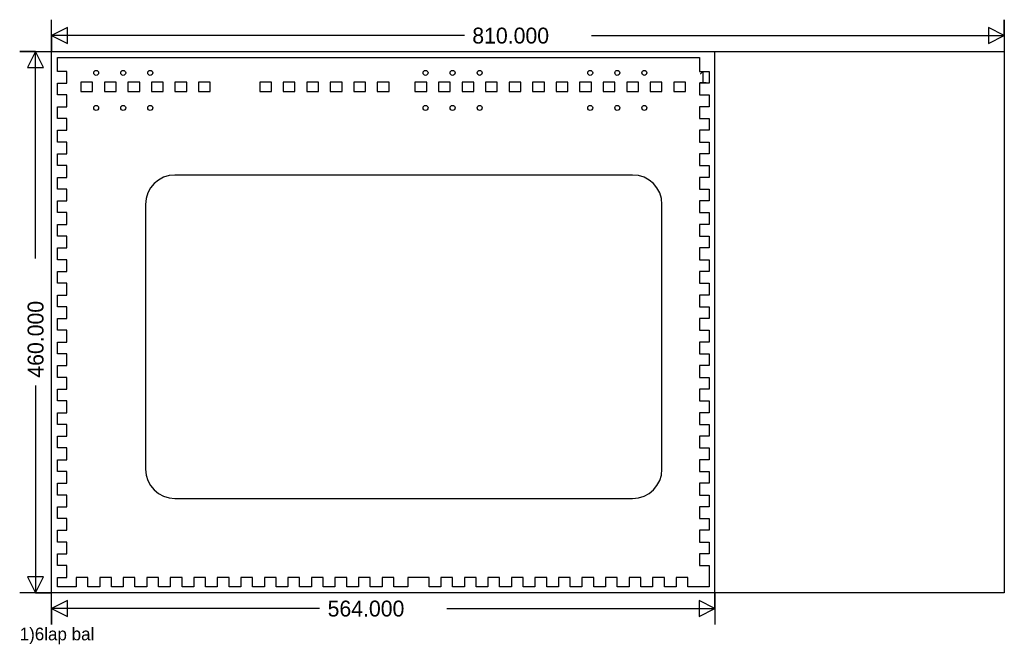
# Model space of a CAD drawing. Extents: x -27 to 810, y -44 to 487.
import ezdxf

# ---------------------------------------------------------------- set-up
doc = ezdxf.new("R2010")
doc.units = 0
doc.layers.add('1', color=1, linetype='CONTINUOUS')
doc.layers.add('251', color=251, linetype='CONTINUOUS')

msp = doc.modelspace()

# ---------------------------------------------------------------- linework, layer by layer
at = {"layer": '1', "color": 1}
for p, q in [((5, 443), (5, 455)), ((5, 455), (551, 455)), ((551, 455), (551, 443)), ((13, 443), (5, 443)), ((13, 433), (13, 443)), ((551, 443), (559, 443)), ((559, 443), (559, 433)), ((5, 423), (5, 433)), ((5, 433), (13, 433)), ((35, 434), (25, 434)), ((25, 434), (25, 426)), ((35, 426), (35, 434)), ((55, 434), (45, 434)), ((45, 434), (45, 426)), ((55, 426), (55, 434)), ((75, 434), (65, 434)), ((65, 434), (65, 426)), ((75, 426), (75, 434)), ((95, 434), (85, 434)), ((85, 434), (85, 426)), ((95, 426), (95, 434)), ((115, 434), (105, 434)), ((105, 434), (105, 426)), ((115, 426), (115, 434)), ((135, 434), (125, 434)), ((125, 434), (125, 426)), ((135, 426), (135, 434)), ((187, 434), (177, 434)), ((177, 434), (177, 426)), ((187, 426), (187, 434)), ((207, 434), (197, 434)), ((197, 434), (197, 426)), ((207, 426), (207, 434)), ((227, 434), (217, 434)), ((217, 434), (217, 426)), ((227, 426), (227, 434)), ((247, 434), (237, 434)), ((237, 434), (237, 426)), ((247, 426), (247, 434)), ((267, 434), (257, 434)), ((257, 434), (257, 426)), ((267, 426), (267, 434)), ((287, 434), (277, 434)), ((277, 434), (277, 426)), ((287, 426), (287, 434)), ((319, 434), (309, 434)), ((309, 434), (309, 426)), ((319, 426), (319, 434)), ((339, 434), (329, 434)), ((329, 434), (329, 426)), ((339, 426), (339, 434)), ((359, 434), (349, 434)), ((349, 434), (349, 426)), ((359, 426), (359, 434)), ((379, 434), (369, 434)), ((369, 434), (369, 426)), ((379, 426), (379, 434)), ((399, 434), (389, 434)), ((389, 434), (389, 426)), ((399, 426), (399, 434)), ((419, 434), (409, 434)), ((409, 434), (409, 426)), ((419, 426), (419, 434)), ((439, 434), (429, 434)), ((429, 434), (429, 426)), ((439, 426), (439, 434)), ((459, 434), (449, 434)), ((449, 434), (449, 426)), ((459, 426), (459, 434)), ((479, 434), (469, 434)), ((469, 434), (469, 426)), ((479, 426), (479, 434)), ((499, 434), (489, 434)), ((489, 434), (489, 426)), ((499, 426), (499, 434)), ((519, 434), (509, 434)), ((509, 434), (509, 426)), ((519, 426), (519, 434)), ((539, 434), (529, 434)), ((529, 434), (529, 426)), ((539, 426), (539, 434)), ((559, 433), (551, 433)), ((551, 433), (551, 423)), ((13, 423), (5, 423)), ((13, 413), (13, 423)), ((25, 426), (35, 426)), ((45, 426), (55, 426)), ((65, 426), (75, 426)), ((85, 426), (95, 426)), ((105, 426), (115, 426)), ((125, 426), (135, 426)), ((177, 426), (187, 426)), ((197, 426), (207, 426)), ((217, 426), (227, 426)), ((237, 426), (247, 426)), ((257, 426), (267, 426)), ((277, 426), (287, 426)), ((309, 426), (319, 426)), ((329, 426), (339, 426)), ((349, 426), (359, 426)), ((369, 426), (379, 426)), ((389, 426), (399, 426)), ((409, 426), (419, 426)), ((429, 426), (439, 426)), ((449, 426), (459, 426)), ((469, 426), (479, 426)), ((489, 426), (499, 426)), ((509, 426), (519, 426)), ((529, 426), (539, 426)), ((551, 423), (559, 423)), ((559, 423), (559, 413)), ((5, 403), (5, 413)), ((5, 413), (13, 413)), ((559, 413), (551, 413)), ((551, 413), (551, 403)), ((13, 403), (5, 403)), ((13, 393), (13, 403)), ((551, 403), (559, 403)), ((559, 403), (559, 393)), ((5, 383), (5, 393)), ((5, 393), (13, 393)), ((559, 393), (551, 393)), ((551, 393), (551, 383)), ((13, 383), (5, 383)), ((13, 373), (13, 383)), ((551, 383), (559, 383)), ((559, 383), (559, 373)), ((5, 363), (5, 373)), ((5, 373), (13, 373)), ((559, 373), (551, 373)), ((551, 373), (551, 363)), ((13, 363), (5, 363)), ((13, 353), (13, 363)), ((551, 363), (559, 363)), ((559, 363), (559, 353)), ((5, 343), (5, 353)), ((5, 353), (13, 353)), ((494, 355), (105, 355)), ((559, 353), (551, 353)), ((551, 353), (551, 343)), ((13, 343), (5, 343)), ((13, 333), (13, 343)), ((551, 343), (559, 343)), ((559, 343), (559, 333)), ((5, 323), (5, 333)), ((5, 333), (13, 333)), ((80, 330), (80, 105)), ((519, 105), (519, 330)), ((559, 333), (551, 333)), ((551, 333), (551, 323)), ((13, 323), (5, 323)), ((13, 313), (13, 323)), ((551, 323), (559, 323)), ((559, 323), (559, 313)), ((5, 303), (5, 313)), ((5, 313), (13, 313)), ((559, 313), (551, 313)), ((551, 313), (551, 303)), ((13, 303), (5, 303)), ((13, 293), (13, 303)), ((551, 303), (559, 303)), ((559, 303), (559, 293)), ((5, 283), (5, 293)), ((5, 293), (13, 293)), ((559, 293), (551, 293)), ((551, 293), (551, 283)), ((13, 283), (5, 283)), ((13, 273), (13, 283)), ((551, 283), (559, 283)), ((559, 283), (559, 273)), ((5, 263), (5, 273)), ((5, 273), (13, 273)), ((559, 273), (551, 273)), ((551, 273), (551, 263)), ((13, 263), (5, 263)), ((13, 253), (13, 263)), ((551, 263), (559, 263)), ((559, 263), (559, 253)), ((5, 243), (5, 253)), ((5, 253), (13, 253)), ((559, 253), (551, 253)), ((551, 253), (551, 243)), ((13, 243), (5, 243)), ((13, 233), (13, 243)), ((551, 243), (559, 243)), ((559, 243), (559, 233)), ((5, 223), (5, 233)), ((5, 233), (13, 233)), ((559, 233), (551, 233)), ((551, 233), (551, 223)), ((13, 223), (5, 223)), ((13, 213), (13, 223)), ((551, 223), (559, 223)), ((559, 223), (559, 213)), ((5, 203), (5, 213)), ((5, 213), (13, 213)), ((559, 213), (551, 213)), ((551, 213), (551, 203)), ((13, 203), (5, 203)), ((13, 193), (13, 203)), ((551, 203), (559, 203)), ((559, 203), (559, 193)), ((5, 183), (5, 193)), ((5, 193), (13, 193)), ((559, 193), (551, 193)), ((551, 193), (551, 183)), ((13, 183), (5, 183)), ((13, 173), (13, 183)), ((551, 183), (559, 183)), ((559, 183), (559, 173)), ((5, 163), (5, 173)), ((5, 173), (13, 173)), ((559, 173), (551, 173)), ((551, 173), (551, 163)), ((13, 163), (5, 163)), ((13, 153), (13, 163)), ((551, 163), (559, 163)), ((559, 163), (559, 153)), ((5, 143), (5, 153)), ((5, 153), (13, 153)), ((559, 153), (551, 153)), ((551, 153), (551, 143)), ((13, 143), (5, 143)), ((13, 133), (13, 143)), ((551, 143), (559, 143)), ((559, 143), (559, 133)), ((5, 123), (5, 133)), ((5, 133), (13, 133)), ((559, 133), (551, 133)), ((551, 133), (551, 123)), ((13, 123), (5, 123)), ((13, 113), (13, 123)), ((551, 123), (559, 123)), ((559, 123), (559, 113)), ((5, 103), (5, 113)), ((5, 113), (13, 113)), ((559, 113), (551, 113)), ((551, 113), (551, 103)), ((13, 103), (5, 103)), ((13, 93), (13, 103)), ((551, 103), (559, 103)), ((559, 103), (559, 93)), ((5, 83), (5, 93)), ((5, 93), (13, 93)), ((559, 93), (551, 93)), ((551, 93), (551, 83)), ((13, 83), (5, 83)), ((13, 73), (13, 83)), ((105, 80), (494, 80)), ((551, 83), (559, 83)), ((559, 83), (559, 73)), ((5, 63), (5, 73)), ((5, 73), (13, 73)), ((559, 73), (551, 73)), ((551, 73), (551, 63)), ((13, 63), (5, 63)), ((13, 53), (13, 63)), ((551, 63), (559, 63)), ((559, 63), (559, 53)), ((5, 43), (5, 53)), ((5, 53), (13, 53)), ((559, 53), (551, 53)), ((551, 53), (551, 43)), ((13, 43), (5, 43)), ((13, 33), (13, 43)), ((551, 43), (559, 43)), ((559, 43), (559, 33)), ((5, 23), (5, 33)), ((5, 33), (13, 33)), ((559, 33), (551, 33)), ((551, 33), (551, 23)), ((13, 23), (5, 23)), ((13, 13), (13, 23)), ((551, 23), (559, 23)), ((559, 23), (559, 5)), ((5, 5), (5, 13)), ((5, 13), (13, 13)), ((31, 13), (21, 13)), ((21, 13), (21, 5)), ((31, 5), (31, 13)), ((51, 13), (41, 13)), ((41, 13), (41, 5)), ((51, 5), (51, 13)), ((71, 13), (61, 13)), ((61, 13), (61, 5)), ((71, 5), (71, 13)), ((91, 13), (81, 13)), ((81, 13), (81, 5)), ((91, 5), (91, 13)), ((111, 13), (101, 13)), ((101, 13), (101, 5)), ((111, 5), (111, 13)), ((131, 13), (121, 13)), ((121, 13), (121, 5)), ((131, 5), (131, 13)), ((151, 13), (141, 13)), ((141, 13), (141, 5)), ((151, 5), (151, 13)), ((171, 13), (161, 13)), ((161, 13), (161, 5)), ((171, 5), (171, 13)), ((191, 13), (181, 13)), ((181, 13), (181, 5)), ((191, 5), (191, 13)), ((211, 13), (201, 13)), ((201, 13), (201, 5)), ((211, 5), (211, 13)), ((231, 13), (221, 13)), ((221, 13), (221, 5)), ((231, 5), (231, 13)), ((251, 13), (241, 13)), ((241, 13), (241, 5)), ((251, 5), (251, 13)), ((271, 13), (261, 13)), ((261, 13), (261, 5)), ((271, 5), (271, 13)), ((291, 13), (281, 13)), ((281, 13), (281, 5)), ((291, 5), (291, 13)), ((321, 13), (303, 13)), ((303, 13), (303, 5)), ((321, 5), (321, 13)), ((341, 13), (331, 13)), ((331, 13), (331, 5)), ((341, 5), (341, 13)), ((361, 13), (351, 13)), ((351, 13), (351, 5)), ((361, 5), (361, 13)), ((381, 13), (371, 13)), ((371, 13), (371, 5)), ((381, 5), (381, 13)), ((401, 13), (391, 13)), ((391, 13), (391, 5)), ((401, 5), (401, 13)), ((421, 13), (411, 13)), ((411, 13), (411, 5)), ((421, 5), (421, 13)), ((441, 13), (431, 13)), ((431, 13), (431, 5)), ((441, 5), (441, 13)), ((461, 13), (451, 13)), ((451, 13), (451, 5)), ((461, 5), (461, 13)), ((481, 13), (471, 13)), ((471, 13), (471, 5)), ((481, 5), (481, 13)), ((501, 13), (491, 13)), ((491, 13), (491, 5)), ((501, 5), (501, 13)), ((521, 13), (511, 13)), ((511, 13), (511, 5)), ((521, 5), (521, 13)), ((541, 13), (531, 13)), ((531, 13), (531, 5)), ((541, 5), (541, 13)), ((21, 5), (5, 5)), ((41, 5), (31, 5)), ((61, 5), (51, 5)), ((81, 5), (71, 5)), ((101, 5), (91, 5)), ((121, 5), (111, 5)), ((141, 5), (131, 5)), ((161, 5), (151, 5)), ((181, 5), (171, 5)), ((201, 5), (191, 5)), ((221, 5), (211, 5)), ((241, 5), (231, 5)), ((261, 5), (251, 5)), ((281, 5), (271, 5)), ((303, 5), (291, 5)), ((331, 5), (321, 5)), ((351, 5), (341, 5)), ((371, 5), (361, 5)), ((391, 5), (381, 5)), ((411, 5), (401, 5)), ((431, 5), (421, 5)), ((451, 5), (441, 5)), ((471, 5), (461, 5)), ((491, 5), (481, 5)), ((511, 5), (501, 5)), ((531, 5), (521, 5)), ((559, 5), (541, 5))]:
    msp.add_line(p, q, dxfattribs=at)
for centre in [(38, 441.8), (61, 441.8), (84, 441.8), (318, 441.8), (341, 441.8), (364, 441.8), (458, 441.8), (481, 441.8), (504, 441.8), (38, 412), (61, 412), (84, 412), (318, 412), (341, 412), (364, 412), (458, 412), (481, 412), (504, 412)]:
    msp.add_circle(centre, 2.1, dxfattribs=at)
for centre, start, end in [((105, 330), 90, 180), ((494, 330), 0, 90), ((105, 105), 180, 270), ((494, 105), 270, 360)]:
    msp.add_arc(centre, 25, start, end, dxfattribs=at)
at = {"layer": '251', "color": 9}
for p, q in [((0, 0), (0, 460)), ((0, 460), (810, 460)), ((810, 460), (810, 0)), ((810, 0), (0, 0))]:
    msp.add_line(p, q, dxfattribs=at)
at = {"layer": '251', "color": 11}
for p, q in [((564, 0), (564, 460)), ((564, 460), (810, 460)), ((810, 460), (810, 0)), ((810, 0), (564, 0))]:
    msp.add_line(p, q, dxfattribs=at)
at = {"layer": '251', "color": 12}
for points in [[(351, 473.5), (0, 473.5), (13.5, 466.75), (13.5, 480.25), (0, 473.5), (0, 460), (0, 487)], [(459, 473.5), (810, 473.5), (796.5, 480.25), (796.5, 466.75), (810, 473.5), (810, 487), (810, 460)], [(-13.5, 284), (-13.5, 460), (-20.25, 446.5), (-6.75, 446.5), (-13.5, 460), (-27, 460), (0, 460)], [(-13.5, 176), (-13.5, 0), (-6.75, 13.5), (-20.25, 13.5), (-13.5, 0), (0, 0), (-27, 0)], [(228, -13.5), (0, -13.5), (13.5, -20.25), (13.5, -6.75), (0, -13.5), (0, -27), (0, 0)], [(336, -13.5), (564, -13.5), (550.5, -6.75), (550.5, -20.25), (564, -13.5), (564, 0), (564, -27)]]:
    msp.add_lwpolyline(points, dxfattribs=at)

# ---------------------------------------------------------------- texts
for s, p in [('810.000', (357.75, 466.75)), ('564.000', (234.75, -20.25))]:
    msp.add_text(s, height=13.5, dxfattribs=at).set_placement(p)
at = {"layer": '251', "color": 13}
for s, height, p in [('1', 10.12, (549.94, 432.88)), ('1)6lap bal', 10.8, (-27, -40.5))]:
    msp.add_text(s, height=height, dxfattribs=at).set_placement(p)
at = {"layer": '251', "color": 12}
msp.add_text('460.000', height=13.5, rotation=90, dxfattribs=at).set_placement((-6.75, 182.75))

doc.saveas('drawing.dxf')
